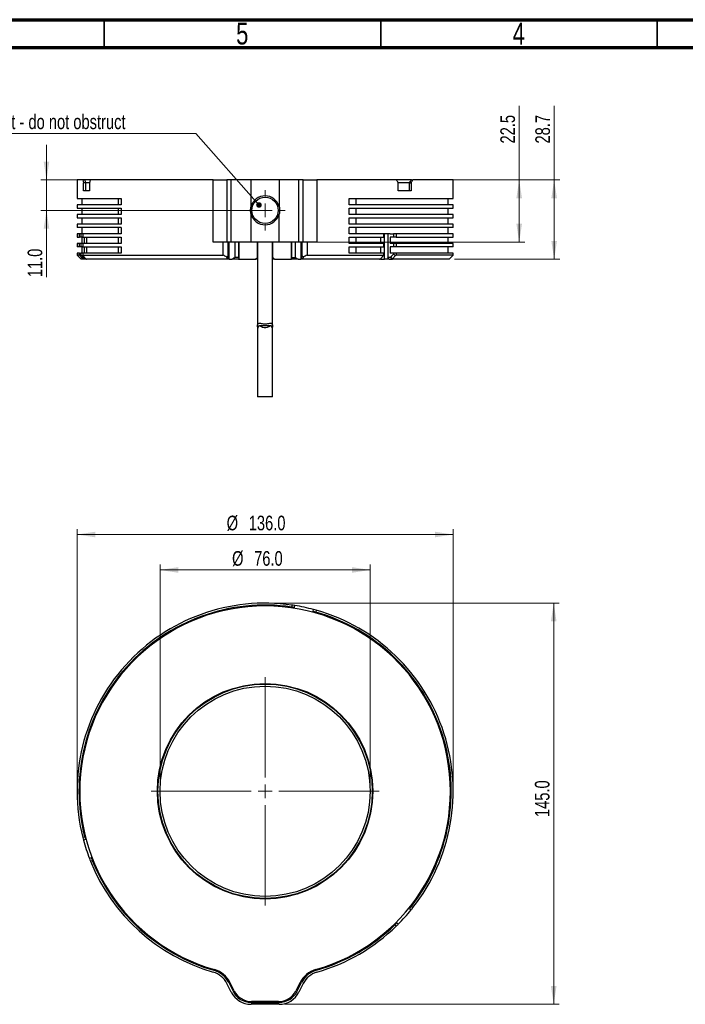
# Paper-space layout 'Sheet2' of a CAD drawing. Header units: millimetres. Extents: x 15 to 415, y 5 to 292.
# Tile 3 of 9: x 150 to 270, y 114 to 292. Entities that reach past the tile are written whole.
import ezdxf

# ---------------------------------------------------------------- set-up
doc = ezdxf.new("R2010")
doc.units = ezdxf.units.MM
doc.styles.add('SLDTEXTSTYLE0', font='TXT', dxfattribs={"width": 0.75})
doc.dimstyles.new('SLDDIMSTYLE0', dxfattribs={"dimtxt": 2.645833, "dimasz": 3.302, "dimexe": 0, "dimexo": 0.0625, "dimgap": 0.661458, "dimtad": 1, "dimdec": 1, "dimlfac": 2, "dimrnd": 1e-09, "dimzin": 4, "dimdsep": 46, "dimtxsty": 'SLDTEXTSTYLE0', "dimsah": 1, "dimcen": 0.09, "dimadec": 0, "dimazin": 1, "dimtfac": 1, "dimtdec": 1, "dimtofl": 0, "dimtmove": 0, "dimatfit": 3, "dimfxl": 1, "dimfrac": 2, "dimtolj": 1, "dimtzin": 12, "dimarcsym": 0})
doc.dimstyles.new('SLDDIMSTYLE1', dxfattribs={"dimtxt": 2.645833, "dimasz": 3.302, "dimexe": 0, "dimexo": 0.0625, "dimgap": 0.661458, "dimtad": 1, "dimdec": 1, "dimlfac": 2, "dimrnd": 1e-09, "dimzin": 12, "dimdsep": 46, "dimtxsty": 'SLDTEXTSTYLE0', "dimsah": 1, "dimcen": 0.09, "dimadec": 0, "dimazin": 3, "dimtfac": 1, "dimtdec": 1, "dimtofl": 0, "dimtmove": 0, "dimatfit": 3, "dimfxl": 1, "dimfrac": 2, "dimtolj": 1, "dimtzin": 12, "dimarcsym": 0})
doc.dimstyles.new('SLDDIMSTYLE4', dxfattribs={"dimtxt": 2.645833, "dimasz": 3.302, "dimexe": 0, "dimexo": 0.0625, "dimgap": 0.661458, "dimtad": 1, "dimdec": 1, "dimlfac": 2, "dimrnd": 1e-09, "dimzin": 4, "dimdsep": 46, "dimtxsty": 'SLDTEXTSTYLE0', "dimsah": 1, "dimcen": 0.09, "dimadec": 0, "dimazin": 1, "dimtfac": 1, "dimtdec": 1, "dimtmove": 0, "dimatfit": 0, "dimfxl": 1, "dimfrac": 2, "dimtolj": 1, "dimtzin": 12, "dimarcsym": 0})
doc.dimstyles.new('SLDDIMSTYLE6', dxfattribs={"dimtxt": 0.18, "dimasz": 1.016, "dimexe": 0, "dimexo": 0.0625, "dimgap": 0, "dimtad": 0, "dimtih": 1, "dimtoh": 1, "dimdec": 0, "dimrnd": 1e-09, "dimzin": 0, "dimdsep": 46, "dimtxsty": 'Standard', "dimblk1": 'DOT', "dimblk2": 'DOT', "dimsah": 1, "dimcen": 0.09, "dimadec": 0, "dimazin": 0, "dimtfac": 1.016, "dimtdec": 0, "dimtofl": 0, "dimtmove": 0, "dimatfit": 3, "dimldrblk": 'DOT', "dimfxl": 1, "dimfrac": 2, "dimtolj": 1, "dimtzin": 0, "dimarcsym": 0})

# ---------------------------------------------------------------- blocks, each defined once
blk = doc.blocks.new('_D_17')
at = {"color": 7, "linetype": 'Continuous', "lineweight": 0}
for p, q in [((175.09, 153.55), (175.09, 193.55)), ((175.09, 192.55), (213.09, 192.55)), ((213.09, 153.55), (213.09, 193.55))]:
    blk.add_line(p, q, dxfattribs=at)
at = {"color": 7, "linetype": 'Continuous', "lineweight": 18}
for points in [[(175.09, 192.55), (178.39, 192.04), (178.39, 193.06)], [(213.09, 192.55), (209.79, 193.06), (209.79, 192.04)]]:
    blk.add_solid(points, dxfattribs=at)
at = {"color": 7, "linetype": 'Continuous', "lineweight": 18, "char_height": 2.646, "attachment_point": 1, "style": 'SLDTEXTSTYLE0'}
for s, insert in [('%%c', (188.12, 195.96)), ('76.0', (192.11, 195.96))]:
    blk.add_mtext(s, dxfattribs=dict(at, insert=insert))
blk = doc.blocks.new('_D_18')
at = {"color": 7, "linetype": 'Continuous', "lineweight": 0}
for p, q in [((160.09, 153.55), (160.09, 199.95)), ((228.09, 153.55), (228.09, 199.95)), ((228.09, 198.95), (160.09, 198.95))]:
    blk.add_line(p, q, dxfattribs=at)
at = {"color": 7, "linetype": 'Continuous', "lineweight": 18}
for points in [[(160.09, 198.95), (163.39, 198.45), (163.39, 199.46)], [(228.09, 198.95), (224.79, 199.46), (224.79, 198.45)]]:
    blk.add_solid(points, dxfattribs=at)
at = {"color": 7, "linetype": 'Continuous', "lineweight": 18, "char_height": 2.646, "attachment_point": 1, "style": 'SLDTEXTSTYLE0'}
for s, insert in [('%%c', (187.14, 202.36)), ('136.0', (191.13, 202.36))]:
    blk.add_mtext(s, dxfattribs=dict(at, insert=insert))
blk = doc.blocks.new('_D_19')
at = {"color": 7, "linetype": 'Continuous', "lineweight": 0}
for p, q in [((195.09, 186.55), (247.27, 186.55)), ((246.27, 186.55), (246.27, 114.05)), ((197.62, 114.05), (247.27, 114.05))]:
    blk.add_line(p, q, dxfattribs=at)
at = {"color": 7, "linetype": 'Continuous', "lineweight": 18}
for points in [[(246.27, 186.55), (245.76, 183.25), (246.78, 183.25)], [(246.27, 114.05), (246.78, 117.35), (245.76, 117.35)]]:
    blk.add_solid(points, dxfattribs=at)
at = {"color": 7, "linetype": 'Continuous', "lineweight": 18, "insert": (242.86, 147.89), "char_height": 2.646, "attachment_point": 1, "rotation": 90, "style": 'SLDTEXTSTYLE0'}
blk.add_mtext('145.0', dxfattribs=at)
blk = doc.blocks.new('SW_CENTERMARKSYMBOL_7')
at = {"color": 0, "linetype": 'Continuous', "lineweight": 18}
for p, q in [((0, 2.5), (0, 20.625)), ((-2.5, 0), (-20.625, 0)), ((0, 0), (-1.25, 0)), ((0, 0), (0, 1.25)), ((0, 0), (0, -1.25)), ((0, 0), (1.25, 0)), ((2.5, 0), (20.625, 0)), ((0, -2.5), (0, -20.625))]:
    blk.add_line(p, q, dxfattribs=at)
blk = doc.blocks.new('_D_29')
at = {"color": 7, "linetype": 'Continuous', "lineweight": 0}
for p, q in [((246.35, 263.04), (246.35, 276.46)), ((229.09, 263.04), (247.35, 263.04)), ((246.35, 263.04), (246.35, 248.69)), ((228.34, 248.69), (247.35, 248.69))]:
    blk.add_line(p, q, dxfattribs=at)
at = {"color": 7, "linetype": 'Continuous', "lineweight": 18}
for points in [[(246.35, 263.04), (245.84, 259.74), (246.86, 259.74)], [(246.35, 248.69), (246.86, 252), (245.84, 252)]]:
    blk.add_solid(points, dxfattribs=at)
at = {"color": 7, "linetype": 'Continuous', "lineweight": 18, "insert": (242.94, 269.62), "char_height": 2.646, "attachment_point": 1, "rotation": 90, "style": 'SLDTEXTSTYLE0'}
blk.add_mtext('28.7', dxfattribs=at)
blk = doc.blocks.new('_D_30')
at = {"color": 7, "linetype": 'Continuous', "lineweight": 0}
for p, q in [((154.57, 263.04), (154.57, 269.39)), ((190.56, 263.04), (153.57, 263.04)), ((154.57, 263.04), (154.57, 257.54)), ((193.09, 257.54), (153.57, 257.54)), ((154.57, 257.54), (154.57, 245.46))]:
    blk.add_line(p, q, dxfattribs=at)
at = {"color": 7, "linetype": 'Continuous', "lineweight": 18}
for points in [[(154.57, 263.04), (155.07, 266.35), (154.06, 266.35)], [(154.57, 257.54), (154.06, 254.24), (155.07, 254.24)]]:
    blk.add_solid(points, dxfattribs=at)
at = {"color": 7, "linetype": 'Continuous', "lineweight": 18, "insert": (151.16, 245.46), "char_height": 2.646, "attachment_point": 1, "rotation": 90, "style": 'SLDTEXTSTYLE0'}
blk.add_mtext('11.0', dxfattribs=at)
blk = doc.blocks.new('_D_31')
at = {"color": 7, "linetype": 'Continuous', "lineweight": 0}
for p, q in [((240.03, 263.04), (240.03, 276.46)), ((201.2, 263.04), (241.03, 263.04)), ((240.03, 263.04), (240.03, 251.82)), ((201.57, 251.82), (241.03, 251.82))]:
    blk.add_line(p, q, dxfattribs=at)
at = {"color": 7, "linetype": 'Continuous', "lineweight": 18}
for points in [[(240.03, 263.04), (239.52, 259.74), (240.54, 259.74)], [(240.03, 251.82), (240.54, 255.12), (239.52, 255.12)]]:
    blk.add_solid(points, dxfattribs=at)
at = {"color": 7, "linetype": 'Continuous', "lineweight": 18, "insert": (236.62, 269.62), "char_height": 2.646, "attachment_point": 1, "rotation": 90, "style": 'SLDTEXTSTYLE0'}
blk.add_mtext('22.5', dxfattribs=at)
blk = doc.blocks.new('SW_NOTE_0_15')
at = {"color": 0, "linetype": 'Continuous', "lineweight": 0}
blk.add_line((-37.59, 0), (0, 0), dxfattribs=at)
at = {"color": 0, "linetype": 'Continuous', "lineweight": 0, "insert": (-38.06, 3.45), "char_height": 2.6458, "attachment_point": 1, "style": 'SLDTEXTSTYLE0'}
blk.add_mtext('Vent - do not obstruct', dxfattribs=at)
blk = doc.blocks.new('_Dot')
at = {"color": 0, "linetype": 'ByBlock', "lineweight": -2}
blk.add_line((-0.5, 0), (-1, 0), dxfattribs=at)
at = {"color": 0, "linetype": 'ByBlock', "const_width": 0.5}
blk.add_lwpolyline([(-0.25, 0, 1), (0.25, 0, 1)], format="xyb", close=True, dxfattribs=at)
blk = doc.blocks.new('SW_CENTERMARKSYMBOL_13')
at = {"color": 0, "linetype": 'Continuous', "lineweight": 18}
for p, q in [((0, 2.5), (0, 3.625)), ((-2.5, 0), (-3.625, 0)), ((0, 0), (-1.25, 0)), ((0, 0), (0, 1.25)), ((0, 0), (0, -1.25)), ((0, 0), (1.25, 0)), ((2.5, 0), (3.625, 0)), ((0, -2.5), (0, -3.625))]:
    blk.add_line(p, q, dxfattribs=at)

psp = doc.layouts.new('Sheet2')

# ---------------------------------------------------------------- linework, layer by layer
at = {"color": 7, "linetype": 'Continuous', "lineweight": 70}
for p, q in [((15, 292), (415, 292)), ((20, 287), (410, 287))]:
    psp.add_line(p, q, dxfattribs=at)
at = {"color": 7, "linetype": 'Continuous', "lineweight": 35}
for p, q in [((165, 287), (165, 292)), ((215, 292), (215, 287)), ((215, 287), (215, 292)), ((265, 287), (265, 292))]:
    psp.add_line(p, q, dxfattribs=at)
at = {"color": 7, "linetype": 'Continuous', "lineweight": 25}
for p, q in [((160.09098, 263.044274), (160.09098, 259.694274)), ((161.13143, 263.044274), (160.09098, 263.044274)), ((161.469457, 263.044274), (161.13143, 263.044274)), ((161.257741, 261.044274), (161.257741, 262.544274)), ((161.59573, 262.544274), (161.257741, 262.544274)), ((162.520052, 263.044274), (161.469457, 263.044274)), ((162.33787, 262.544274), (161.59573, 262.544274)), ((161.59573, 262.544274), (161.59573, 261.044274)), ((162.33787, 262.544274), (162.33787, 261.044274)), ((184.725955, 263.044274), (162.520052, 263.044274)), ((184.725955, 251.819274), (184.725955, 263.044274)), ((184.725955, 263.044274), (187.198206, 263.044274)), ((187.198206, 263.044274), (187.198206, 251.819274)), ((187.983411, 263.044274), (187.198206, 263.044274)), ((187.983411, 251.819274), (187.983411, 263.044274)), ((191.557429, 263.044274), (187.983411, 263.044274)), ((191.557429, 258.231111), (191.557429, 263.044274)), ((196.62453, 263.044274), (191.557429, 263.044274)), ((196.62453, 263.044274), (196.62453, 258.231111)), ((200.198549, 263.044274), (196.62453, 263.044274)), ((200.198549, 251.819274), (200.198549, 263.044274)), ((200.983753, 263.044274), (200.198549, 263.044274)), ((200.983753, 251.819274), (200.983753, 263.044274)), ((200.983753, 263.044274), (203.456004, 263.044274)), ((203.456004, 263.044274), (203.456004, 251.819274)), ((217.799246, 263.044274), (203.456004, 263.044274)), ((220.534275, 263.044274), (217.799246, 263.044274)), ((218.155071, 261.044274), (218.155071, 262.544274)), ((220.222137, 262.544274), (218.155071, 262.544274)), ((220.222137, 261.044274), (220.222137, 262.544274)), ((220.222137, 262.544274), (220.493932, 262.544274)), ((220.493932, 262.544274), (220.493932, 261.044274)), ((220.534275, 263.044274), (220.8061, 263.044274)), ((228.09098, 263.044274), (220.8061, 263.044274)), ((228.09098, 259.694274), (228.09098, 263.044274)), ((162.33787, 261.044274), (161.257741, 261.044274)), ((220.493932, 261.044274), (218.155071, 261.044274)), ((160.09098, 259.694274), (168.045468, 259.694274)), ((160.09098, 258.569274), (160.09098, 257.944274)), ((168.045468, 258.569274), (160.09098, 258.569274)), ((160.96598, 259.694274), (160.96598, 258.569274)), ((167.591687, 258.569274), (167.591687, 259.694274)), ((168.045468, 259.694274), (168.045468, 258.569274)), ((209.261705, 258.569274), (209.261705, 259.694274)), ((209.261705, 259.694274), (228.09098, 259.694274)), ((228.09098, 258.569274), (209.261705, 258.569274)), ((210.46691, 259.694274), (210.46691, 258.569274)), ((227.21598, 258.569274), (227.21598, 259.694274)), ((228.09098, 257.944274), (228.09098, 258.569274)), ((160.09098, 257.944274), (168.045468, 257.944274)), ((160.09098, 256.819274), (160.09098, 256.194274)), ((168.045468, 256.819274), (160.09098, 256.819274)), ((160.96598, 257.944274), (160.96598, 256.819274)), ((167.591687, 256.819274), (167.591687, 257.944274)), ((168.045468, 257.944274), (168.045468, 256.819274)), ((191.557429, 251.819274), (191.557429, 256.857436)), ((196.62453, 251.819274), (196.62453, 256.857436)), ((209.261705, 256.819274), (209.261705, 257.944274)), ((209.261705, 257.944274), (228.09098, 257.944274)), ((228.09098, 256.819274), (209.261705, 256.819274)), ((210.46691, 257.944274), (210.46691, 256.819274)), ((227.21598, 256.819274), (227.21598, 257.944274)), ((228.09098, 256.194274), (228.09098, 256.819274)), ((160.09098, 256.194274), (168.045468, 256.194274)), ((160.09098, 255.069274), (160.09098, 254.444274)), ((168.045468, 255.069274), (160.09098, 255.069274)), ((160.96598, 256.194274), (160.96598, 255.069274)), ((167.591687, 255.069274), (167.591687, 256.194274)), ((168.045468, 256.194274), (168.045468, 255.069274)), ((209.261705, 255.069274), (209.261705, 256.194274)), ((209.261705, 256.194274), (228.09098, 256.194274)), ((228.09098, 255.069274), (209.261705, 255.069274)), ((210.46691, 256.194274), (210.46691, 255.069274)), ((227.21598, 255.069274), (227.21598, 256.194274)), ((228.09098, 254.444274), (228.09098, 255.069274)), ((168.045468, 254.444274), (160.09098, 254.444274)), ((160.09098, 253.319274), (160.09098, 252.694274)), ((160.530908, 253.319274), (160.09098, 253.319274)), ((160.09098, 252.694274), (160.530908, 252.694274)), ((160.530908, 252.694274), (160.530908, 253.319274)), ((160.779085, 253.319274), (160.530908, 253.319274)), ((160.779085, 252.694274), (160.530908, 252.694274)), ((160.779085, 253.319274), (160.779085, 252.694274)), ((161.125339, 253.319274), (160.779085, 253.319274)), ((161.125339, 252.694274), (160.779085, 252.694274)), ((160.96598, 254.444274), (160.96598, 253.319274)), ((160.96598, 252.694274), (160.96598, 251.569274)), ((161.125339, 253.319274), (161.125339, 252.694274)), ((168.045468, 253.319274), (161.125339, 253.319274)), ((161.125339, 252.694274), (168.045468, 252.694274)), ((161.372788, 252.694274), (161.372788, 251.569274)), ((161.82862, 252.694274), (161.82862, 251.569274)), ((167.591687, 253.319274), (167.591687, 254.444274)), ((167.591687, 251.569274), (167.591687, 252.694274)), ((168.045468, 254.444274), (168.045468, 253.319274)), ((168.045468, 252.694274), (168.045468, 251.569274)), ((228.09098, 254.444274), (209.261705, 254.444274)), ((209.261705, 253.319274), (209.261705, 254.444274)), ((215.549747, 253.319274), (209.261705, 253.319274)), ((209.261705, 252.694274), (215.549747, 252.694274)), ((209.261705, 251.569274), (209.261705, 252.694274)), ((210.46691, 254.444274), (210.46691, 253.319274)), ((210.46691, 252.694274), (210.46691, 251.569274)), ((214.932171, 252.694274), (214.932171, 251.569274)), ((215.549747, 252.694274), (215.549747, 253.319274)), ((215.574067, 253.319274), (215.549747, 253.319274)), ((215.574067, 252.694274), (215.549747, 252.694274)), ((216.726339, 253.319274), (215.56341, 253.319274)), ((215.574067, 253.319274), (215.574067, 252.694274)), ((215.701085, 248.694274), (215.701085, 253.319274)), ((216.273472, 253.319274), (216.273472, 249.044274)), ((216.726339, 253.319274), (217.30085, 253.319274)), ((217.30085, 252.694274), (216.726339, 252.694274)), ((216.726339, 252.694274), (216.726339, 251.569274)), ((217.30085, 253.319274), (217.30085, 252.694274)), ((217.781427, 253.319274), (217.30085, 253.319274)), ((217.781427, 252.694274), (217.30085, 252.694274)), ((217.781427, 253.319274), (217.781427, 252.694274)), ((228.09098, 253.319274), (217.781427, 253.319274)), ((217.781427, 252.694274), (228.09098, 252.694274)), ((227.21598, 253.319274), (227.21598, 254.444274)), ((227.21598, 251.569274), (227.21598, 252.694274)), ((228.09098, 252.694274), (228.09098, 253.319274)), ((160.09098, 251.569274), (160.09098, 250.944274)), ((160.530908, 251.569274), (160.09098, 251.569274)), ((160.530908, 250.944274), (160.09098, 250.944274)), ((160.530908, 250.944274), (160.530908, 251.569274)), ((160.779085, 251.569274), (160.530908, 251.569274)), ((160.779085, 250.944274), (160.530908, 250.944274)), ((160.779085, 251.569274), (160.779085, 250.944274)), ((161.125339, 251.569274), (160.779085, 251.569274)), ((161.125339, 250.944274), (160.779085, 250.944274)), ((160.96598, 250.944274), (160.96598, 249.819274)), ((161.125339, 251.569274), (161.125339, 250.944274)), ((168.045468, 251.569274), (161.125339, 251.569274)), ((161.125339, 250.944274), (168.045468, 250.944274)), ((161.372788, 250.944274), (161.372788, 249.819274)), ((161.82862, 250.944274), (161.82862, 249.819274)), ((167.591687, 249.819274), (167.591687, 250.944274)), ((168.045468, 250.944274), (168.045468, 249.819274)), ((187.198206, 251.819274), (184.725955, 251.819274)), ((186.512234, 249.444274), (186.512234, 251.819274)), ((187.983411, 251.819274), (187.198206, 251.819274)), ((187.440244, 249.297819), (187.440244, 251.819274)), ((187.613957, 248.694274), (187.613957, 251.819274)), ((191.557429, 251.819274), (187.983411, 251.819274)), ((188.662622, 249.044274), (188.662622, 251.819274)), ((189.338873, 249.044274), (189.338873, 251.819274)), ((189.397946, 248.750808), (189.397946, 251.819274)), ((196.62453, 251.819274), (191.557429, 251.819274)), ((192.71598, 249.044274), (192.71598, 251.819274)), ((192.728041, 251.819274), (192.728041, 236.674114)), ((195.428041, 236.65861), (195.428041, 251.819274)), ((195.46598, 251.569274), (195.428041, 251.569274)), ((195.46598, 250.944274), (195.428041, 250.944274)), ((195.46598, 249.044274), (195.46598, 251.819274)), ((200.198549, 251.819274), (196.62453, 251.819274)), ((198.784014, 251.819274), (198.784014, 248.750808)), ((198.843086, 251.819274), (198.843086, 249.044274)), ((199.519337, 251.819274), (199.519337, 249.044274)), ((200.983753, 251.819274), (200.198549, 251.819274)), ((200.568002, 251.819274), (200.568002, 248.694274)), ((200.741715, 251.819274), (200.741715, 249.297819)), ((203.456004, 251.819274), (200.983753, 251.819274)), ((201.669725, 251.819274), (201.669725, 249.444274)), ((215.549747, 251.569274), (209.261705, 251.569274)), ((209.261705, 250.944274), (215.549747, 250.944274)), ((209.261705, 249.819274), (209.261705, 250.944274)), ((210.46691, 250.944274), (210.46691, 249.819274)), ((214.932171, 250.944274), (214.932171, 249.819274)), ((215.549747, 250.944274), (215.549747, 251.569274)), ((215.549747, 251.569274), (215.574067, 251.569274)), ((215.574067, 250.944274), (215.549747, 250.944274)), ((215.574067, 251.569274), (215.574067, 250.944274)), ((217.30085, 251.569274), (216.726339, 251.569274)), ((216.726339, 250.944274), (216.726339, 249.819274)), ((217.30085, 250.944274), (216.726339, 250.944274)), ((217.30085, 251.569274), (217.30085, 250.944274)), ((217.781427, 251.569274), (217.30085, 251.569274)), ((217.781427, 250.944274), (217.30085, 250.944274)), ((217.781427, 251.569274), (217.781427, 250.944274)), ((228.09098, 251.569274), (217.781427, 251.569274)), ((228.09098, 250.944274), (217.781427, 250.944274)), ((227.21598, 249.819274), (227.21598, 250.944274)), ((228.09098, 250.944274), (228.09098, 251.569274)), ((160.09098, 249.819274), (160.09098, 249.444274)), ((160.530908, 249.819274), (160.09098, 249.819274)), ((160.09098, 249.444274), (160.84098, 248.694274)), ((160.520534, 249.444274), (160.09098, 249.444274)), ((161.11747, 248.801048), (160.520534, 249.444274)), ((160.530908, 249.514896), (160.530908, 249.819274)), ((160.530908, 249.819274), (160.779085, 249.819274)), ((160.779085, 249.819274), (160.779085, 249.491668)), ((161.125339, 249.819274), (160.779085, 249.819274)), ((161.125339, 249.819274), (161.125339, 249.444274)), ((168.045468, 249.819274), (161.125339, 249.819274)), ((161.125339, 249.444274), (186.512234, 249.444274)), ((161.681171, 248.798202), (161.163568, 249.372528)), ((187.440244, 249.297819), (187.167298, 249.089149)), ((187.560069, 248.694274), (187.440244, 249.297819)), ((195.46598, 249.819274), (195.428041, 249.819274)), ((195.428041, 249.194274), (195.46598, 249.194274)), ((200.741715, 249.297819), (200.62189, 248.694274)), ((201.014661, 249.089149), (200.741715, 249.297819)), ((201.669725, 249.444274), (215.541885, 249.444274)), ((215.549747, 249.819274), (209.261705, 249.819274)), ((214.94419, 248.801007), (215.541885, 249.444274)), ((215.549747, 249.455276), (215.541885, 249.444274)), ((215.549747, 249.455276), (215.549747, 249.819274)), ((215.549747, 249.819274), (215.574067, 249.819274)), ((215.574067, 249.543757), (215.549747, 249.455276)), ((215.574067, 249.819274), (215.574067, 249.543757)), ((217.30085, 249.819274), (216.726339, 249.819274)), ((217.11986, 248.798202), (217.638752, 249.372528)), ((217.30085, 249.819274), (217.30085, 249.651701)), ((217.781427, 249.819274), (217.30085, 249.819274)), ((217.781427, 249.819274), (217.781427, 249.444274)), ((228.09098, 249.819274), (217.781427, 249.819274)), ((228.09098, 249.444274), (217.781427, 249.444274)), ((227.34098, 248.694274), (228.09098, 249.444274)), ((228.09098, 249.444274), (228.09098, 249.819274)), ((161.199742, 248.694274), (160.84098, 248.694274)), ((161.194288, 249.044274), (161.459403, 249.044274)), ((161.782665, 248.694274), (161.199742, 248.694274)), ((161.800629, 248.694274), (161.782665, 248.694274)), ((187.245679, 248.694274), (161.800629, 248.694274)), ((187.560069, 248.694274), (187.245679, 248.694274)), ((187.613957, 248.694274), (187.560069, 248.694274)), ((187.613957, 248.694274), (188.134291, 248.694274)), ((189.309402, 248.694274), (188.134291, 248.694274)), ((189.338873, 249.044274), (188.662622, 249.044274)), ((189.309402, 248.694274), (192.36598, 248.694274)), ((189.397946, 248.750808), (189.338873, 249.044274)), ((192.36598, 248.694274), (192.71598, 249.044274)), ((192.728041, 248.694274), (192.375345, 248.694274)), ((195.806614, 248.694274), (195.428041, 248.694274)), ((195.46598, 249.044274), (195.81598, 248.694274)), ((195.81598, 248.694274), (198.872557, 248.694274)), ((198.843086, 249.044274), (198.784014, 248.750808)), ((198.843086, 249.044274), (199.519337, 249.044274)), ((200.047668, 248.694274), (198.872557, 248.694274)), ((200.047668, 248.694274), (200.568002, 248.694274)), ((200.62189, 248.694274), (200.568002, 248.694274)), ((200.93628, 248.694274), (200.62189, 248.694274)), ((214.755217, 248.694274), (200.93628, 248.694274)), ((214.955463, 248.694274), (214.755217, 248.694274)), ((214.955463, 248.694274), (215.701085, 248.694274)), ((216.540224, 248.694274), (215.701085, 248.694274)), ((216.753067, 249.044274), (216.273472, 249.044274)), ((216.540224, 248.694274), (217.10433, 248.694274)), ((227.34098, 248.694274), (217.10433, 248.694274)), ((192.728041, 235.956485), (192.728041, 223.819274)), ((195.080451, 236.650736), (193.072617, 236.650736)), ((195.428041, 223.819274), (195.428041, 235.959346)), ((195.428041, 223.819274), (192.728041, 223.819274)), ((198.946787, 186.200602), (198.891706, 185.854925)), ((199.386061, 185.779915), (199.441137, 186.125555)), ((202.769857, 185.060667), (202.860127, 185.398826)), ((203.342263, 185.266315), (203.251982, 184.92812)), ((161.469457, 144.293306), (161.13143, 144.202394)), ((161.59573, 143.8095), (161.257741, 143.718597)), ((162.664741, 140.519423), (162.33787, 140.3943)), ((162.520052, 139.928657), (162.846958, 140.053794)), ((220.534275, 131.738692), (220.8061, 131.518151)), ((220.222137, 131.348072), (220.493932, 131.127556)), ((217.5515, 128.425984), (217.799246, 128.178701)), ((217.907352, 128.777244), (218.155071, 128.529988)), ((187.983411, 116.252921), (187.198206, 117.81528)), ((187.510933, 117.972448), (188.296137, 116.41009)), ((188.512758, 116.479297), (187.744968, 118.00926)), ((200.436991, 118.00926), (199.669201, 116.479297)), ((199.885822, 116.41009), (200.671026, 117.972448)), ((200.983753, 117.81528), (200.198549, 116.252921)), ((191.557429, 114.399137), (196.62453, 114.399137)), ((196.62453, 114.049137), (191.557429, 114.049137)), ((196.541006, 114.549137), (191.640953, 114.549137))]:
    psp.add_line(p, q, dxfattribs=at)
at = {"color": 7, "linetype": 'Continuous', "lineweight": 25, "flags": 128}
for points in [[(217.638752, 249.372528), (217.55428, 249.442326), (217.427568, 249.547017), (217.30085, 249.651701)], [(187.245679, 248.694274), (187.206489, 248.891711), (187.167298, 249.089149)], [(200.93628, 248.694274), (200.975471, 248.891711), (201.014661, 249.089149)], [(195.419161, 235.959346), (195.418893, 236.121443), (195.339772, 236.435639), (195.242307, 236.581576), (195.139279, 236.642986), (195.029768, 236.644875), (194.870142, 236.579956), (194.473288, 236.374484), (194.208079, 236.298422), (193.924895, 236.302107), (193.630898, 236.397134), (193.412461, 236.510303), (193.20708, 236.618412), (193.06713, 236.650676), (192.948589, 236.610106), (192.837135, 236.477908), (192.736758, 236.117538), (192.728041, 235.956485), (192.728041, 235.956485)]]:
    psp.add_lwpolyline(points, dxfattribs=at)
at = {"color": 7, "linetype": 'Continuous', "lineweight": 25}
for centre, radius in [((194.09098, 257.544274), 2.375), ((194.09098, 152.549137), 19.475), ((194.09098, 152.549137), 19.375), ((194.09098, 152.549137), 19)]:
    psp.add_circle(centre, radius, dxfattribs=at)
for centre, radius, start, end in [((194.09098, 257.544274), 2.625, 15.16813469, 164.83186531), ((194.09098, 257.544274), 2.625, 195.16813469, 344.83186531), ((194.09098, 152.549137), 34, 81.78906275, 194.21093725), ((194.09098, 152.549137), 33.65, 81.79782759, 194.20217241), ((194.09098, 152.549137), 33.5, 285.83342151, 254.16657849), ((194.09098, 152.549137), 33.65, 80.94644738, 81.79782759), ((194.09098, 152.549137), 34, 80.94644738, 81.78906275), ((194.09098, 152.549137), 34, 75.05355262, 80.94644738), ((194.09098, 152.549137), 34, 74.21093725, 75.05355262), ((194.09098, 152.549137), 34, 321.78906275, 74.21093725), ((194.09098, 152.549137), 33.65, 74.20217241, 75.05355262), ((194.09098, 152.549137), 33.65, 321.79782759, 74.20217241), ((194.09098, 152.549137), 34, 194.21093725, 195.05355262), ((194.09098, 152.549137), 33.65, 194.20217241, 195.05355262), ((194.09098, 152.549137), 34, 195.05355262, 200.94644738), ((194.09098, 152.549137), 34, 200.94644738, 201.78906275), ((194.09098, 152.549137), 34, 201.78906275, 254.01165062), ((194.09098, 152.549137), 33.65, 200.94644738, 201.79782759), ((194.09098, 152.549137), 33.65, 201.79782759, 254.01165062), ((194.09098, 152.549137), 33.65, 320.94644738, 321.79782759), ((194.09098, 152.549137), 34, 315.05355262, 320.94644738), ((194.09098, 152.549137), 34, 320.94644738, 321.78906275), ((194.09098, 152.549137), 33.65, 285.98834938, 314.20217241), ((194.09098, 152.549137), 34, 285.98834938, 314.21093725), ((194.09098, 152.549137), 33.65, 314.20217241, 315.05355262), ((194.09098, 152.549137), 34, 314.21093725, 315.05355262), ((183.624188, 116.019063), 4, 26.68300893, 74.01165062), ((183.624188, 116.019063), 4.35, 26.68300893, 74.01165062), ((183.723003, 115.990895), 4.5, 26.64913277, 74.16657849), ((204.458956, 115.990895), 4.5, 105.83342151, 153.35086723), ((204.557771, 116.019063), 4.35, 105.98834938, 153.31699107), ((204.557771, 116.019063), 4, 105.98834938, 153.31699107), ((191.557429, 118.049137), 4, 206.68300893, 270), ((191.557429, 118.049137), 3.65, 206.68300893, 270), ((191.640953, 118.049137), 3.5, 206.64913277, 270), ((196.541006, 118.049137), 3.5, 270, 333.35086723), ((196.62453, 118.049137), 3.65, 270, 333.31699107), ((196.62453, 118.049137), 4, 270, 333.31699107)]:
    psp.add_arc(centre, radius, start, end, dxfattribs=at)
for centre, major_axis, ratio, start_param, end_param in [((194.09098, 262.544274), (-26.983683, 26.983683), 0.7665847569, 0.9020587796, 0.9167651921), ((194.09098, 262.544274), (-26.70591, 26.70591), 0.7665847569, 0.9019058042, 0.9167651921), ((194.09098, 262.544274), (28.011288, 28.011288), 0.6879692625, 2.158695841, 2.1734022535), ((194.09098, 262.544274), (31.40582, -31.40582), 0.4147611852, 1.1776299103, 1.1923363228), ((194.09098, 262.544274), (30.378762, 30.378762), 0.4764020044, 5.1569806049, 5.1718399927), ((194.09098, 262.544274), (30.694737, 30.694737), 0.4764020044, 5.1569806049, 5.1716870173), ((194.09098, 225.436429), (25.980762, 25.980762), 0.5773502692, 1.2042771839, 1.2072661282), ((194.09098, 225.436429), (25.980762, -25.980762), 0.5773502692, 1.9343265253, 1.9373154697), ((194.09098, 239.417274), (-26.738534, 26.738534), 0.5773502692, 4.4939752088, 4.4966479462), ((194.09098, 239.417274), (-28.254079, 28.254079), 0.5773502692, 4.4771211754, 4.4883299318)]:
    psp.add_ellipse(centre, major_axis=major_axis, ratio=ratio, start_param=start_param, end_param=end_param, dxfattribs=at)
for points, knots in [([(191.557429, 256.857436), (191.496381, 257.082626), (191.466195, 257.310787), (191.465873, 257.657363), (191.473491, 257.774234), (191.504048, 258.004616), (191.526905, 258.118516), (191.557429, 258.231111)], [0, 0, 0, 0, 0.5, 0.5, 0.75, 0.75, 1, 1, 1, 1]), ([(196.62453, 258.231111), (196.685578, 258.005922), (196.715764, 257.77776), (196.716086, 257.431185), (196.708468, 257.314314), (196.677911, 257.083932), (196.655054, 256.970031), (196.62453, 256.857436)], [0, 0, 0, 0, 0.5, 0.5, 0.75, 0.75, 1, 1, 1, 1]), ([(160.779085, 249.491668), (160.737723, 249.495551), (160.696361, 249.499429), (160.654998, 249.5033), (160.613635, 249.507172), (160.572272, 249.511037), (160.530908, 249.514896)], [0.00000000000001, 0.00000000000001, 0.00000000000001, 0.00000000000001, 0.00025797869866, 0.00025797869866, 0.00025797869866, 0.00051595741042, 0.00051595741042, 0.00051595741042, 0.00051595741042]), ([(187.167298, 249.089149), (187.058213, 249.147638), (186.839357, 249.264985), (186.621502, 249.384386), (186.512234, 249.444274)], [0, 0, 0, 0, 0.4984328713, 1, 1, 1, 1]), ([(201.669725, 249.444274), (201.560457, 249.384386), (201.342602, 249.264985), (201.123746, 249.147638), (201.014661, 249.089149)], [0, 0, 0, 0, 0.5015671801, 1, 1, 1, 1]), ([(161.11747, 248.801048), (161.127924, 248.834239), (161.13839, 248.867431), (161.148868, 248.900624), (161.156425, 248.924564), (161.163989, 248.948505), (161.171559, 248.972447), (161.179129, 248.996388), (161.186705, 249.020331), (161.194288, 249.044274)], [0, 0, 0, 0, 0.00028482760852, 0.00028482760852, 0.00028482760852, 0.00049025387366, 0.00049025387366, 0.00049025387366, 0.00069568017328, 0.00069568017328, 0.00069568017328, 0.00069568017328]), ([(188.662622, 249.044274), (188.574393, 248.98634), (188.397667, 248.870297), (188.222171, 248.753007), (188.134291, 248.694274)], [0, 0, 0, 0, 0.4992446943, 1, 1, 1, 1]), ([(199.519337, 249.044274), (199.607457, 248.986412), (199.784182, 248.87037), (199.959678, 248.75308), (200.047668, 248.694274)], [0, 0, 0, 0, 0.4986223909, 1, 1, 1, 1]), ([(216.753067, 249.044274), (216.783636, 249.023771), (216.814204, 249.003267), (216.844772, 248.982762), (216.890623, 248.952006), (216.936473, 248.921247), (216.982321, 248.890487), (217.028168, 248.859727), (217.074015, 248.828965), (217.11986, 248.798202)], [0.00000000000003, 0.00000000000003, 0.00000000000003, 0.00000000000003, 0.00022378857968, 0.00022378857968, 0.00022378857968, 0.0005594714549, 0.0005594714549, 0.0005594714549, 0.00089515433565, 0.00089515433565, 0.00089515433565, 0.00089515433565]), ([(192.728041, 236.674114), (192.730829, 236.736675), (192.73649, 236.863689), (192.791723, 237.029941), (192.906646, 237.136721), (193.109122, 237.162513), (193.395973, 237.105309), (193.777888, 237.01938), (194.20534, 236.999094), (194.617899, 237.069084), (194.940174, 237.148373), (195.186523, 237.157067), (195.346016, 237.070177), (195.438246, 236.822003), (195.447403, 236.531041), (195.382543, 236.346928), (195.370628, 236.313106)], [0, 0, 0, 0, 0.0547082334, 0.1110711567, 0.1710998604, 0.2311472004, 0.307917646, 0.3869809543, 0.4785825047, 0.555932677, 0.6406160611, 0.704727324, 0.7691482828, 0.8405452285, 0.9707073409, 1, 1, 1, 1]), ([(192.787533, 236.299826), (192.779153, 236.318902), (192.727818, 236.43577), (192.727939, 236.565532), (192.728041, 236.674114)], [0, 0, 0, 0, 0.1632257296, 1, 1, 1, 1])]:
    psp.add_open_spline(points, degree=3, knots=knots, dxfattribs=at)
for points in [[(160.520534, 249.444274), (160.523972, 249.467817), (160.527429, 249.491358), (160.530908, 249.514896)], [(161.194288, 249.044274), (161.055824, 249.193324), (160.917423, 249.342458), (160.779085, 249.491668)], [(161.163568, 249.372528), (161.150817, 249.396377), (161.138074, 249.420292), (161.125339, 249.444274)], [(217.30085, 249.651701), (217.118323, 249.449145), (216.935729, 249.246667), (216.753067, 249.044274)], [(217.781427, 249.444274), (217.7339, 249.420292), (217.686341, 249.396377), (217.638752, 249.372528)], [(161.199742, 248.694274), (161.17224, 248.729819), (161.144816, 248.76541), (161.11747, 248.801048)], [(161.681171, 248.798202), (161.720974, 248.76355), (161.760793, 248.728907), (161.800629, 248.694274)], [(214.755217, 248.694274), (214.81824, 248.729805), (214.881231, 248.765383), (214.94419, 248.801007)], [(217.11986, 248.798202), (217.114709, 248.76355), (217.109533, 248.728907), (217.10433, 248.694274)]]:
    psp.add_open_spline(points, degree=3, dxfattribs=at)

# ---------------------------------------------------------------- block references
at = {"color": 7, "linetype": 'Continuous', "lineweight": 0}
for name, p in [('SW_NOTE_0_15', (181.548116, 271.417277)), ('SW_CENTERMARKSYMBOL_13', (194.09098, 257.544274)), ('SW_CENTERMARKSYMBOL_7', (194.09098, 152.549137))]:
    psp.add_blockref(name, p, dxfattribs=at)

# ---------------------------------------------------------------- texts
at = {"color": 7, "linetype": 'Continuous', "lineweight": 0, "char_height": 3.96875, "attachment_point": 2, "style": 'SLDTEXTSTYLE0'}
for s, insert in [('5', (189.960037, 291.483662)), ('4', (239.960037, 291.483662))]:
    psp.add_mtext(s, dxfattribs=dict(at, insert=insert))

# ---------------------------------------------------------------- dimensions: what is measured, and where the dimension line sits
at = {"color": 7, "linetype": 'Continuous', "lineweight": 18}
for base, p1, p2, dimstyle, picture, middle in [((240.0294932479, 251.8192738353), (200.1985486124, 263.0442738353), (200.568001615, 251.8192738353), 'SLDDIMSTYLE1', '_D_31', (240.0294932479, 273.0442738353)), ((246.352089, 248.694274), (228.09098, 263.044274), (227.34098, 248.694274), 'SLDDIMSTYLE1', '_D_29', (246.352089, 273.044274)), ((154.566615, 257.544274), (191.557429, 263.044274), (194.09098, 257.544274), 'SLDDIMSTYLE4', '_D_30', (154.566615, 248.884831)), ((246.270064, 114.049137), (194.09098, 186.549137), (196.62453, 114.049137), 'SLDDIMSTYLE0', '_D_19', (246.270064, 152.289314))]:
    dim = psp.add_linear_dim(base=base, p1=p1, p2=p2, angle=90, dimstyle=dimstyle, dxfattribs=at)
    dim.commit()
    dim.dimension.update_dxf_attribs({"geometry": picture, "text_midpoint": middle, "dimtype": 160})
for base, p1, p2, picture, middle in [((160.09098, 201.055302), (228.09098, 152.549137), (160.09098, 152.549137), '_D_18', (193.534343, 201.055302)), ((213.09098, 194.650504), (175.09098, 152.549137), (213.09098, 152.549137), '_D_17', (193.534343, 194.650504))]:
    dim = psp.add_linear_dim(base=base, p1=p1, p2=p2, text='%%c<>', dimstyle='SLDDIMSTYLE0', dxfattribs=at)
    dim.commit()
    dim.dimension.update_dxf_attribs({"geometry": picture, "text_midpoint": middle, "dimtype": 160})

# ---------------------------------------------------------------- leaders
at = {"color": 7, "linetype": 'Continuous', "lineweight": 0}
psp.add_leader([(192.982579, 258.513826), (181.548116, 271.417277)], dimstyle='SLDDIMSTYLE6', dxfattribs=at)

doc.saveas('drawing.dxf')
